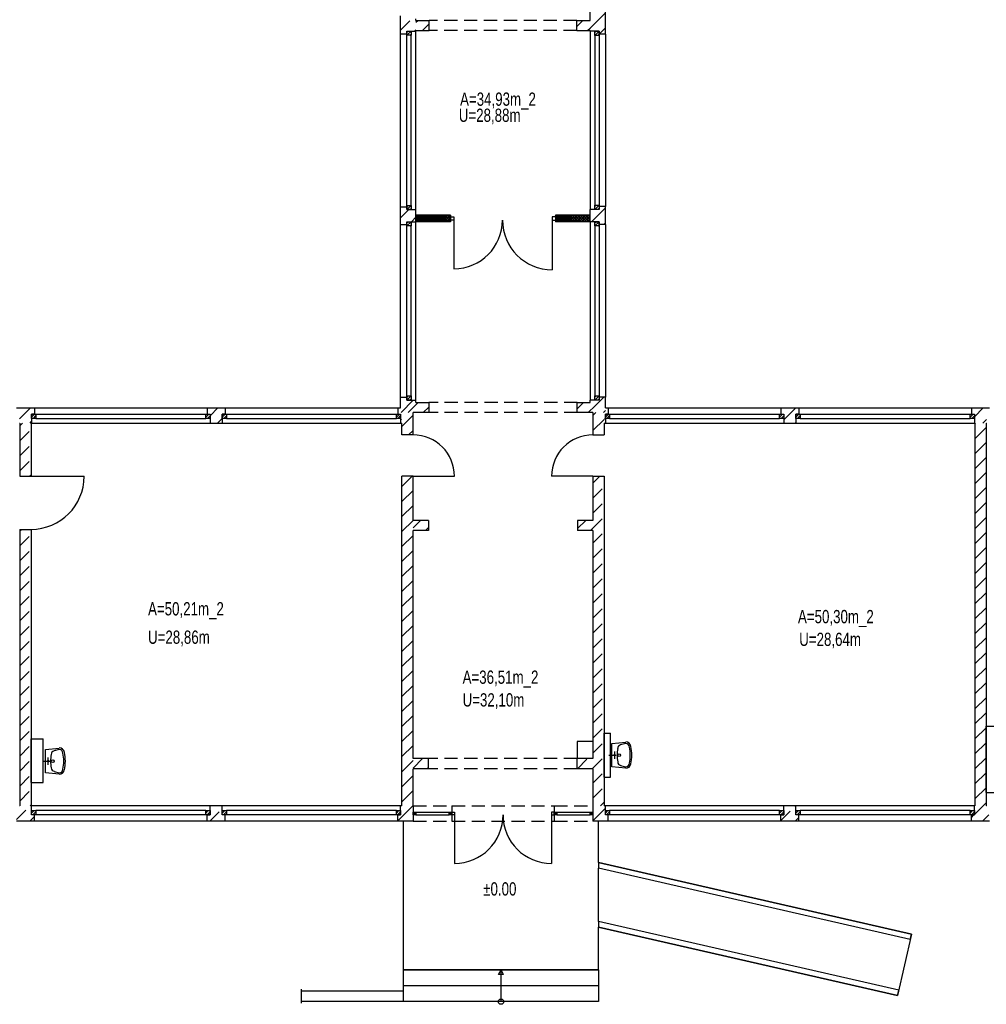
# Model space of a CAD drawing. Header units: metres. Extents: x 940 to 7099, y 1241 to 5343.
# Tile 4 of 23: x 3108 to 4930, y 1241 to 3096. Entities that reach past the tile are written whole.
import ezdxf
from ezdxf.enums import TextEntityAlignment as Align

# ---------------------------------------------------------------- set-up
doc = ezdxf.new("R2010")
doc.units = ezdxf.units.M
doc.header["$LTSCALE"] = 100
doc.header["$MEASUREMENT"] = 0
doc.linetypes.add('HIDDEN', pattern=[0.375, 0.25, -0.125])
for name, color, linetype in [('1', 2, 'Continuous'), ('108', 61, 'Continuous'), ('11', 2, 'HIDDEN'), ('2', 2, 'Continuous'), ('20', 211, 'Continuous'), ('22', 211, 'Continuous'), ('30', 5, 'Continuous'), ('32', 2, 'Continuous'), ('332', 2, 'Continuous'), ('36', 3, 'Continuous'), ('64', 1, 'Continuous'), ('67', 2, 'Continuous'), ('68', 211, 'Continuous'), ('69', 6, 'Continuous'), ('74', 6, 'Continuous')]:
    doc.layers.add(name, color=color, linetype=linetype)

msp = doc.modelspace()

# ---------------------------------------------------------------- linework, layer by layer
at = {"layer": '1', "linetype": 'Continuous'}
for p, q in [((3855.5, 2375), (3879.5, 2375)), ((3879.5, 2375), (3879.5, 2356)), ((4159.5, 2356), (4159.5, 2375)), ((4159.5, 2375), (4183.5, 2375)), ((3879.5, 2356), (3850, 2356)), ((4189, 2356), (4159.5, 2356))]:
    msp.add_line(p, q, dxfattribs=at)
at = {"layer": '108', "linetype": 'Continuous'}
for p, q in [((3831.75, 1246), (3831.75, 1306)), ((3831.75, 1306), (4199.75, 1306)), ((4199.75, 1306), (3831.75, 1306)), ((4010.75, 1297.3397), (4015.75, 1306)), ((4015.75, 1246), (4015.75, 1306)), ((4020.75, 1297.3397), (4015.75, 1306)), ((4199.75, 1306), (4199.75, 1246)), ((4020.75, 1297.3397), (4010.75, 1297.3397)), ((4199.75, 1276), (3831.75, 1276)), ((4199.75, 1246), (3831.75, 1246)), ((4199.75, 1246), (3831.75, 1246))]:
    msp.add_line(p, q, dxfattribs=at)
msp.add_circle((4015.75, 1246), 5, dxfattribs=at)
at = {"layer": '11', "linetype": 'Continuous'}
msp.add_line((3638.8623, 1269.3836), (3638.8623, 1243.0774), dxfattribs=at)
at = {"layer": '2', "linetype": 'Continuous'}
for p, q in [((4199.75, 1508), (4199.75, 1497.5291)), ((4199.75, 1397.0021), (4199.75, 1386.529)), ((3831.75, 1266), (3638.8623, 1266)), ((3831.75, 1246), (3638.8623, 1246))]:
    msp.add_line(p, q, dxfattribs=at)
at = {"layer": '20', "linetype": 'Continuous'}
for p, q in [((4183.5, 3080.4134), (4212.5, 3109.4134)), ((3855.5, 3091.8247), (3858.6753, 3095)), ((3867.9596, 3076), (3880.5, 3088.5404)), ((4158.5, 3083.6977), (4169.8023, 3095)), ((4179.0866, 3076), (4183.5, 3080.4134)), ((4200.8708, 3069.5), (4212.5, 3081.1292)), ((3826.5, 2723.4134), (3841.7116, 2738.625)), ((3856.075, 2726.9688), (3856.4246, 2728.0308)), ((3858.9246, 2726.9688), (3858.575, 2728.0308)), ((3861.075, 2726.9688), (3861.4246, 2728.0308)), ((3863.9246, 2726.9688), (3863.575, 2728.0308)), ((3866.075, 2726.9688), (3866.4246, 2728.0308)), ((3868.9246, 2726.9688), (3868.575, 2728.0308)), ((3871.075, 2726.9688), (3871.4246, 2728.0308)), ((3873.9246, 2726.9688), (3873.575, 2728.0308)), ((3876.075, 2726.9688), (3876.4246, 2728.0308)), ((3878.9246, 2726.9688), (3878.575, 2728.0308)), ((3881.075, 2726.9688), (3881.4246, 2728.0308)), ((3883.9246, 2726.9688), (3883.575, 2728.0308)), ((3886.075, 2726.9688), (3886.4246, 2728.0308)), ((3888.9246, 2726.9688), (3888.575, 2728.0308)), ((3891.075, 2726.9688), (3891.4246, 2728.0308)), ((3893.9246, 2726.9688), (3893.575, 2728.0308)), ((3896.075, 2726.9688), (3896.4246, 2728.0308)), ((3898.9246, 2726.9688), (3898.575, 2728.0308)), ((3901.075, 2726.9688), (3901.4246, 2728.0308)), ((3903.9246, 2726.9688), (3903.575, 2728.0308)), ((3906.075, 2726.9688), (3906.4246, 2728.0308)), ((3908.9246, 2726.9688), (3908.575, 2728.0308)), ((3911.075, 2726.9688), (3911.4246, 2728.0308)), ((3913.9246, 2726.9688), (3913.575, 2728.0308)), ((3916.075, 2726.9688), (3916.4246, 2728.0308)), ((3918.9246, 2726.9688), (3918.575, 2728.0308)), ((4118.9246, 2726.9688), (4118.575, 2728.0308)), ((4121.075, 2726.9688), (4121.4246, 2728.0308)), ((4123.9246, 2726.9688), (4123.575, 2728.0308)), ((4126.075, 2726.9688), (4126.4246, 2728.0308)), ((4128.9246, 2726.9688), (4128.575, 2728.0308)), ((4131.075, 2726.9688), (4131.4246, 2728.0308)), ((4133.9246, 2726.9688), (4133.575, 2728.0308)), ((4136.075, 2726.9688), (4136.4246, 2728.0308)), ((4138.9246, 2726.9688), (4138.575, 2728.0308)), ((4141.075, 2726.9688), (4141.4246, 2728.0308)), ((4143.9246, 2726.9688), (4143.575, 2728.0308)), ((4146.075, 2726.9688), (4146.4246, 2728.0308)), ((4148.9246, 2726.9688), (4148.575, 2728.0308)), ((4151.075, 2726.9688), (4151.4246, 2728.0308)), ((4153.9246, 2726.9688), (4153.575, 2728.0308)), ((4156.075, 2726.9688), (4156.4246, 2728.0308)), ((4158.9246, 2726.9688), (4158.575, 2728.0308)), ((4161.075, 2726.9688), (4161.4246, 2728.0308)), ((4163.9246, 2726.9688), (4163.575, 2728.0308)), ((4166.075, 2726.9688), (4166.4246, 2728.0308)), ((4168.9246, 2726.9688), (4168.575, 2728.0308)), ((4171.075, 2726.9688), (4171.4246, 2728.0308)), ((4173.9246, 2726.9688), (4173.575, 2728.0308)), ((4176.075, 2726.9688), (4176.4246, 2728.0308)), ((4178.9246, 2726.9688), (4178.575, 2728.0308)), ((4181.075, 2726.9688), (4181.4246, 2728.0308)), ((4186.5321, 2715.75), (4212.5, 2741.7179)), ((3847.1208, 2715.75), (3855.5, 2724.1292)), ((3856.075, 2720.9688), (3856.4246, 2722.0308)), ((3856.4246, 2716.0308), (3856.3322, 2715.75)), ((3858.9246, 2720.9688), (3858.575, 2722.0308)), ((3858.575, 2716.0308), (3858.6675, 2715.75)), ((3861.075, 2720.9688), (3861.4246, 2722.0308)), ((3861.4246, 2716.0308), (3861.3322, 2715.75)), ((3863.9246, 2720.9688), (3863.575, 2722.0308)), ((3863.575, 2716.0308), (3863.6675, 2715.75)), ((3866.075, 2720.9688), (3866.4246, 2722.0308)), ((3866.4246, 2716.0308), (3866.3322, 2715.75)), ((3868.9246, 2720.9688), (3868.575, 2722.0308)), ((3868.575, 2716.0308), (3868.6675, 2715.75)), ((3871.075, 2720.9688), (3871.4246, 2722.0308)), ((3871.4246, 2716.0308), (3871.3322, 2715.75)), ((3873.9246, 2720.9688), (3873.575, 2722.0308)), ((3873.575, 2716.0308), (3873.6675, 2715.75)), ((3876.075, 2720.9688), (3876.4246, 2722.0308)), ((3876.4246, 2716.0308), (3876.3322, 2715.75)), ((3878.9246, 2720.9688), (3878.575, 2722.0308)), ((3878.575, 2716.0308), (3878.6675, 2715.75)), ((3881.075, 2720.9688), (3881.4246, 2722.0308)), ((3881.4246, 2716.0308), (3881.3322, 2715.75)), ((3883.9246, 2720.9688), (3883.575, 2722.0308)), ((3883.575, 2716.0308), (3883.6675, 2715.75)), ((3886.075, 2720.9688), (3886.4246, 2722.0308)), ((3886.4246, 2716.0308), (3886.3322, 2715.75)), ((3888.9246, 2720.9688), (3888.575, 2722.0308)), ((3888.575, 2716.0308), (3888.6675, 2715.75)), ((3891.075, 2720.9688), (3891.4246, 2722.0308)), ((3891.4246, 2716.0308), (3891.3322, 2715.75)), ((3893.9246, 2720.9688), (3893.575, 2722.0308)), ((3893.575, 2716.0308), (3893.6675, 2715.75)), ((3896.075, 2720.9688), (3896.4246, 2722.0308)), ((3896.4246, 2716.0308), (3896.3322, 2715.75)), ((3898.9246, 2720.9688), (3898.575, 2722.0308)), ((3898.575, 2716.0308), (3898.6675, 2715.75)), ((3901.075, 2720.9688), (3901.4246, 2722.0308)), ((3901.4246, 2716.0308), (3901.3322, 2715.75)), ((3903.9246, 2720.9688), (3903.575, 2722.0308)), ((3903.575, 2716.0308), (3903.6675, 2715.75)), ((3906.075, 2720.9688), (3906.4246, 2722.0308)), ((3906.4246, 2716.0308), (3906.3322, 2715.75)), ((3908.9246, 2720.9688), (3908.575, 2722.0308)), ((3908.575, 2716.0308), (3908.6675, 2715.75)), ((3911.075, 2720.9688), (3911.4246, 2722.0308)), ((3911.4246, 2716.0308), (3911.3322, 2715.75)), ((3913.9246, 2720.9688), (3913.575, 2722.0308)), ((3913.575, 2716.0308), (3913.6675, 2715.75)), ((3916.075, 2720.9688), (3916.4246, 2722.0308)), ((3916.4246, 2716.0308), (3916.3322, 2715.75)), ((3918.9246, 2720.9688), (3918.575, 2722.0308)), ((3918.575, 2716.0308), (3918.6675, 2715.75)), ((4118.9246, 2720.9688), (4118.575, 2722.0308)), ((4118.575, 2716.0308), (4118.6675, 2715.75)), ((4121.075, 2720.9688), (4121.4246, 2722.0308)), ((4121.4246, 2716.0308), (4121.3322, 2715.75)), ((4123.9246, 2720.9688), (4123.575, 2722.0308)), ((4123.575, 2716.0308), (4123.6675, 2715.75)), ((4126.075, 2720.9688), (4126.4246, 2722.0308)), ((4126.4246, 2716.0308), (4126.3322, 2715.75)), ((4128.9246, 2720.9688), (4128.575, 2722.0308)), ((4128.575, 2716.0308), (4128.6675, 2715.75)), ((4131.075, 2720.9688), (4131.4246, 2722.0308)), ((4131.4246, 2716.0308), (4131.3322, 2715.75)), ((4133.9246, 2720.9688), (4133.575, 2722.0308)), ((4133.575, 2716.0308), (4133.6675, 2715.75)), ((4136.075, 2720.9688), (4136.4246, 2722.0308)), ((4136.4246, 2716.0308), (4136.3322, 2715.75)), ((4138.9246, 2720.9688), (4138.575, 2722.0308)), ((4138.575, 2716.0308), (4138.6675, 2715.75)), ((4141.075, 2720.9688), (4141.4246, 2722.0308)), ((4141.4246, 2716.0308), (4141.3322, 2715.75)), ((4143.9246, 2720.9688), (4143.575, 2722.0308)), ((4143.575, 2716.0308), (4143.6675, 2715.75)), ((4146.075, 2720.9688), (4146.4246, 2722.0308)), ((4146.4246, 2716.0308), (4146.3322, 2715.75)), ((4148.9246, 2720.9688), (4148.575, 2722.0308)), ((4148.575, 2716.0308), (4148.6675, 2715.75)), ((4151.075, 2720.9688), (4151.4246, 2722.0308)), ((4151.4246, 2716.0308), (4151.3322, 2715.75)), ((4153.9246, 2720.9688), (4153.575, 2722.0308)), ((4153.575, 2716.0308), (4153.6675, 2715.75)), ((4156.075, 2720.9688), (4156.4246, 2722.0308)), ((4156.4246, 2716.0308), (4156.3322, 2715.75)), ((4158.9246, 2720.9688), (4158.575, 2722.0308)), ((4158.575, 2716.0308), (4158.6675, 2715.75)), ((4161.075, 2720.9688), (4161.4246, 2722.0308)), ((4161.4246, 2716.0308), (4161.3322, 2715.75)), ((4163.9246, 2720.9688), (4163.575, 2722.0308)), ((4163.575, 2716.0308), (4163.6675, 2715.75)), ((4166.075, 2720.9688), (4166.4246, 2722.0308)), ((4166.4246, 2716.0308), (4166.3322, 2715.75)), ((4168.9246, 2720.9688), (4168.575, 2722.0308)), ((4168.575, 2716.0308), (4168.6675, 2715.75)), ((4171.075, 2720.9688), (4171.4246, 2722.0308)), ((4171.4246, 2716.0308), (4171.3322, 2715.75)), ((4173.9246, 2720.9688), (4173.575, 2722.0308)), ((4173.575, 2716.0308), (4173.6675, 2715.75)), ((4176.075, 2720.9688), (4176.4246, 2722.0308)), ((4176.4246, 2716.0308), (4176.3322, 2715.75)), ((4178.9246, 2720.9688), (4178.575, 2722.0308)), ((4178.575, 2716.0308), (4178.6675, 2715.75)), ((4181.075, 2720.9688), (4181.4246, 2722.0308)), ((4181.4246, 2716.0308), (4181.3322, 2715.75)), ((4209.3164, 2710.25), (4212.5, 2713.4336)), ((3826.5, 2384.0022), (3827.4978, 2385)), ((3827.3181, 2356.536), (3850.2821, 2379.5)), ((3108, 2344.3247), (3128.6753, 2365)), ((4548.75, 2342.5768), (4571.1732, 2365)), ((3127.9596, 2336), (3131, 2339.0404)), ((3829, 2329.9336), (3850, 2350.9336)), ((4189, 2350.5224), (4194.4776, 2356)), ((4189, 2322.2381), (4210, 2343.2381)), ((4210.6828, 2343.9209), (4212.5, 2345.7381)), ((3841.3506, 2314), (3850, 2322.6494)), ((4570.4574, 2336), (4571.75, 2337.2926)), ((4909, 2335.1313), (4909.8687, 2336)), ((4909, 2306.847), (4930, 2327.847)), ((4209.0462, 2314), (4210, 2314.9538)), ((4909, 2278.5628), (4930, 2299.5628)), ((4909, 2250.2785), (4930, 2271.2785)), ((3829, 2216.7965), (3848.2035, 2236)), ((4909, 2221.9942), (4930, 2242.9942)), ((3829, 2188.5123), (3850, 2209.5123)), ((4909, 2193.71), (4930, 2214.71)), ((3829, 2160.228), (3850, 2181.228)), ((4909, 2165.4257), (4930, 2186.4257)), ((3829, 2131.9437), (3850, 2152.9437)), ((4909, 2137.1414), (4930, 2158.1414)), ((3829, 2103.6595), (3850, 2124.6595)), ((4909, 2108.8571), (4930, 2129.8571)), ((4909, 2080.5729), (4930, 2101.5729)), ((3829, 2075.3752), (3850, 2096.3752)), ((3829, 2047.0909), (3850, 2068.0909)), ((4909, 2052.2886), (4930, 2073.2886)), ((4909, 2024.0043), (4930, 2045.0043)), ((3829, 2018.8066), (3850, 2039.8066)), ((3829, 1990.5224), (3850, 2011.5224)), ((4909, 1995.7201), (4930, 2016.7201)), ((4909, 1967.4358), (4930, 1988.4358)), ((3829, 1962.2381), (3850, 1983.2381)), ((3829, 1933.9538), (3850, 1954.9538)), ((4909, 1939.1515), (4930, 1960.1515)), ((4909, 1910.8672), (4930, 1931.8672)), ((3829, 1905.6696), (3850, 1926.6696)), ((3829, 1877.3853), (3850, 1898.3853)), ((4909, 1882.583), (4930, 1903.583)), ((4909, 1854.2987), (4930, 1875.2987)), ((3829, 1849.101), (3850, 1870.101)), ((3829, 1820.8167), (3850, 1841.8167)), ((4909, 1826.0144), (4930, 1847.0144)), ((4909, 1797.7302), (4930, 1818.7302)), ((3829, 1792.5325), (3850, 1813.5325)), ((3829, 1764.2482), (3850, 1785.2482)), ((4909, 1769.4459), (4930, 1790.4459)), ((3829, 1735.9639), (3850, 1756.9639)), ((4909, 1741.1616), (4930, 1762.1616)), ((3829, 1707.6797), (3850, 1728.6797)), ((4909, 1712.8773), (4930, 1733.8773)), ((3829, 1679.3954), (3850, 1700.3954)), ((4909, 1684.5931), (4930, 1705.5931)), ((3829, 1651.1111), (3850, 1672.1111)), ((4909, 1656.3088), (4930, 1677.3088)), ((3829, 1622.8268), (3850, 1643.8268)), ((4909, 1628.0245), (4930, 1649.0245)), ((3821, 1586.5426), (3849.4574, 1615)), ((3849.4574, 1615), (3850, 1615.5426)), ((4188.75, 1614.8813), (4188.8687, 1615)), ((4908, 1598.7403), (4924.2597, 1615)), ((4924.2597, 1615), (4930, 1620.7403)), ((4188.75, 1586.597), (4212.5, 1610.347)), ((4902.5, 1593.2403), (4907.2597, 1598)), ((4923.544, 1586), (4935.544, 1598)), ((3848.7417, 1586), (3850.25, 1587.5083)), ((4216.4372, 1586), (4218, 1587.5628))]:
    msp.add_line(p, q, dxfattribs=at)
for centre, start, end in [((3854.9998, 2728.4998), 341.7795, 350.4124), ((3859.9998, 2728.4998), 189.5876, 198.2205), ((3859.9998, 2728.4998), 341.7795, 350.4124), ((3864.9998, 2728.4998), 189.5876, 198.2205), ((3864.9998, 2728.4998), 341.7795, 350.4124), ((3869.9998, 2728.4998), 189.5876, 198.2205), ((3869.9998, 2728.4998), 341.7795, 350.4124), ((3874.9998, 2728.4998), 189.5876, 198.2205), ((3874.9998, 2728.4998), 341.7795, 350.4124), ((3879.9998, 2728.4998), 189.5876, 198.2205), ((3879.9998, 2728.4998), 341.7795, 350.4124), ((3884.9998, 2728.4998), 189.5876, 198.2205), ((3884.9998, 2728.4998), 341.7795, 350.4124), ((3889.9998, 2728.4998), 189.5876, 198.2205), ((3889.9998, 2728.4998), 341.7795, 350.4124), ((3894.9998, 2728.4998), 189.5876, 198.2205), ((3894.9998, 2728.4998), 341.7795, 350.4124), ((3899.9998, 2728.4998), 189.5876, 198.2205), ((3899.9998, 2728.4998), 341.7795, 350.4124), ((3904.9998, 2728.4998), 189.5876, 198.2205), ((3904.9998, 2728.4998), 341.7795, 350.4124), ((3909.9998, 2728.4998), 189.5876, 198.2205), ((3909.9998, 2728.4998), 341.7795, 350.4124), ((3914.9998, 2728.4998), 189.5876, 198.2205), ((3914.9998, 2728.4998), 341.7795, 350.4124), ((3919.9998, 2728.4998), 189.5876, 198.2205), ((4119.9998, 2728.4998), 189.5876, 198.2205), ((4119.9998, 2728.4998), 341.7795, 350.4124), ((4124.9998, 2728.4998), 189.5876, 198.2205), ((4124.9998, 2728.4998), 341.7795, 350.4124), ((4129.9998, 2728.4998), 189.5876, 198.2205), ((4129.9998, 2728.4998), 341.7795, 350.4124), ((4134.9998, 2728.4998), 189.5876, 198.2205), ((4134.9998, 2728.4998), 341.7795, 350.4124), ((4139.9998, 2728.4998), 189.5876, 198.2205), ((4139.9998, 2728.4998), 341.7795, 350.4124), ((4144.9998, 2728.4998), 189.5876, 198.2205), ((4144.9998, 2728.4998), 341.7795, 350.4124), ((4149.9998, 2728.4998), 189.5876, 198.2205), ((4149.9998, 2728.4998), 341.7795, 350.4124), ((4154.9998, 2728.4998), 189.5876, 198.2205), ((4154.9998, 2728.4998), 341.7795, 350.4124), ((4159.9998, 2728.4998), 189.5876, 198.2205), ((4159.9998, 2728.4998), 341.7795, 350.4124), ((4164.9998, 2728.4998), 189.5876, 198.2205), ((4164.9998, 2728.4998), 341.7795, 350.4124), ((4169.9998, 2728.4998), 189.5876, 198.2205), ((4169.9998, 2728.4998), 341.7795, 350.4124), ((4174.9998, 2728.4998), 189.5876, 198.2205), ((4174.9998, 2728.4998), 341.7795, 350.4124), ((4179.9998, 2728.4998), 189.5876, 198.2205), ((4179.9998, 2728.4998), 341.7795, 350.4124), ((3854.9998, 2722.4998), 341.7795, 70.522), ((3854.9998, 2716.4998), 341.7795, 70.522), ((3857.4998, 2726.4998), 161.7795, 18.2205), ((3857.4998, 2720.4998), 161.7795, 18.2205), ((3859.9998, 2722.4998), 90, 198.2205), ((3859.9998, 2716.4998), 90, 198.2205), ((3859.9998, 2722.4998), 341.7795, 90), ((3859.9998, 2716.4998), 341.7795, 90), ((3862.4998, 2726.4998), 161.7795, 18.2205), ((3862.4998, 2720.4998), 161.7795, 18.2205), ((3864.9998, 2722.4998), 90, 198.2205), ((3864.9998, 2716.4998), 90, 198.2205), ((3864.9998, 2722.4998), 341.7795, 90), ((3864.9998, 2716.4998), 341.7795, 90), ((3867.4998, 2726.4998), 161.7795, 18.2205), ((3867.4998, 2720.4998), 161.7795, 18.2205), ((3869.9998, 2722.4998), 90, 198.2205), ((3869.9998, 2716.4998), 90, 198.2205), ((3869.9998, 2722.4998), 341.7795, 90), ((3869.9998, 2716.4998), 341.7795, 90), ((3872.4998, 2726.4998), 161.7795, 18.2205), ((3872.4998, 2720.4998), 161.7795, 18.2205), ((3874.9998, 2722.4998), 90, 198.2205), ((3874.9998, 2716.4998), 90, 198.2205), ((3874.9998, 2722.4998), 341.7795, 90), ((3874.9998, 2716.4998), 341.7795, 90), ((3877.4998, 2726.4998), 161.7795, 18.2205), ((3877.4998, 2720.4998), 161.7795, 18.2205), ((3879.9998, 2722.4998), 90, 198.2205), ((3879.9998, 2716.4998), 90, 198.2205), ((3879.9998, 2722.4998), 341.7795, 90), ((3879.9998, 2716.4998), 341.7795, 90), ((3882.4998, 2726.4998), 161.7795, 18.2205), ((3882.4998, 2720.4998), 161.7795, 18.2205), ((3884.9998, 2722.4998), 90, 198.2205), ((3884.9998, 2716.4998), 90, 198.2205), ((3884.9998, 2722.4998), 341.7795, 90), ((3884.9998, 2716.4998), 341.7795, 90), ((3887.4998, 2726.4998), 161.7795, 18.2205), ((3887.4998, 2720.4998), 161.7795, 18.2205), ((3889.9998, 2722.4998), 90, 198.2205), ((3889.9998, 2716.4998), 90, 198.2205), ((3889.9998, 2722.4998), 341.7795, 90), ((3889.9998, 2716.4998), 341.7795, 90), ((3892.4998, 2726.4998), 161.7795, 18.2205), ((3892.4998, 2720.4998), 161.7795, 18.2205), ((3894.9998, 2722.4998), 90, 198.2205), ((3894.9998, 2716.4998), 90, 198.2205), ((3894.9998, 2722.4998), 341.7795, 90), ((3894.9998, 2716.4998), 341.7795, 90), ((3897.4998, 2726.4998), 161.7795, 18.2205), ((3897.4998, 2720.4998), 161.7795, 18.2205), ((3899.9998, 2722.4998), 90, 198.2205), ((3899.9998, 2716.4998), 90, 198.2205), ((3899.9998, 2722.4998), 341.7795, 90), ((3899.9998, 2716.4998), 341.7795, 90), ((3902.4998, 2726.4998), 161.7795, 18.2205), ((3902.4998, 2720.4998), 161.7795, 18.2205), ((3904.9998, 2722.4998), 90, 198.2205), ((3904.9998, 2716.4998), 90, 198.2205), ((3904.9998, 2722.4998), 341.7795, 90), ((3904.9998, 2716.4998), 341.7795, 90), ((3907.4998, 2726.4998), 161.7795, 18.2205), ((3907.4998, 2720.4998), 161.7795, 18.2205), ((3909.9998, 2722.4998), 90, 198.2205), ((3909.9998, 2716.4998), 90, 198.2205), ((3909.9998, 2722.4998), 341.7795, 90), ((3909.9998, 2716.4998), 341.7795, 90), ((3912.4998, 2726.4998), 161.7795, 18.2205), ((3912.4998, 2720.4998), 161.7795, 18.2205), ((3914.9998, 2722.4998), 90, 198.2205), ((3914.9998, 2716.4998), 90, 198.2205), ((3914.9998, 2722.4998), 341.7795, 90), ((3914.9998, 2716.4998), 341.7795, 90), ((3917.4998, 2726.4998), 161.7795, 18.2205), ((3917.4998, 2720.4998), 161.7795, 18.2205), ((3919.9998, 2722.4998), 90, 198.2205), ((3919.9998, 2716.4998), 90, 198.2205), ((3919.9998, 2722.4998), 70.522, 90), ((3919.9998, 2716.4998), 70.522, 90), ((4117.4998, 2726.4998), 311.8189, 18.2205), ((4119.9998, 2722.4998), 90, 179.142), ((4119.9998, 2722.4998), 180.858, 198.2205), ((4117.4998, 2720.4998), 311.8189, 18.2205), ((4119.9998, 2716.4998), 90, 179.142), ((4119.9998, 2716.4998), 180.858, 198.2205), ((4119.9998, 2722.4998), 341.7795, 90), ((4119.9998, 2716.4998), 341.7795, 90), ((4122.4998, 2726.4998), 161.7795, 18.2205), ((4122.4998, 2720.4998), 161.7795, 18.2205), ((4124.9998, 2722.4998), 90, 198.2205), ((4124.9998, 2716.4998), 90, 198.2205), ((4124.9998, 2722.4998), 341.7795, 90), ((4124.9998, 2716.4998), 341.7795, 90), ((4127.4998, 2726.4998), 161.7795, 18.2205), ((4127.4998, 2720.4998), 161.7795, 18.2205), ((4129.9998, 2722.4998), 90, 198.2205), ((4129.9998, 2716.4998), 90, 198.2205), ((4129.9998, 2722.4998), 341.7795, 90), ((4129.9998, 2716.4998), 341.7795, 90), ((4132.4998, 2726.4998), 161.7795, 18.2205), ((4132.4998, 2720.4998), 161.7795, 18.2205), ((4134.9998, 2722.4998), 90, 198.2205), ((4134.9998, 2716.4998), 90, 198.2205), ((4134.9998, 2722.4998), 341.7795, 90), ((4134.9998, 2716.4998), 341.7795, 90), ((4137.4998, 2726.4998), 161.7795, 18.2205), ((4137.4998, 2720.4998), 161.7795, 18.2205), ((4139.9998, 2722.4998), 90, 198.2205), ((4139.9998, 2716.4998), 90, 198.2205), ((4139.9998, 2722.4998), 341.7795, 90), ((4139.9998, 2716.4998), 341.7795, 90), ((4142.4998, 2726.4998), 161.7795, 18.2205), ((4142.4998, 2720.4998), 161.7795, 18.2205), ((4144.9998, 2722.4998), 90, 198.2205), ((4144.9998, 2716.4998), 90, 198.2205), ((4144.9998, 2722.4998), 341.7795, 90), ((4144.9998, 2716.4998), 341.7795, 90), ((4147.4998, 2726.4998), 161.7795, 18.2205), ((4147.4998, 2720.4998), 161.7795, 18.2205), ((4149.9998, 2722.4998), 90, 198.2205), ((4149.9998, 2716.4998), 90, 198.2205), ((4149.9998, 2722.4998), 341.7795, 90), ((4149.9998, 2716.4998), 341.7795, 90), ((4152.4998, 2726.4998), 161.7795, 18.2205), ((4152.4998, 2720.4998), 161.7795, 18.2205), ((4154.9998, 2722.4998), 90, 198.2205), ((4154.9998, 2716.4998), 90, 198.2205), ((4154.9998, 2722.4998), 341.7795, 90), ((4154.9998, 2716.4998), 341.7795, 90), ((4157.4998, 2726.4998), 161.7795, 18.2205), ((4157.4998, 2720.4998), 161.7795, 18.2205), ((4159.9998, 2722.4998), 90, 198.2205), ((4159.9998, 2716.4998), 90, 198.2205), ((4159.9998, 2722.4998), 341.7795, 90), ((4159.9998, 2716.4998), 341.7795, 90), ((4162.4998, 2726.4998), 161.7795, 18.2205), ((4162.4998, 2720.4998), 161.7795, 18.2205), ((4164.9998, 2722.4998), 90, 198.2205), ((4164.9998, 2716.4998), 90, 198.2205), ((4164.9998, 2722.4998), 341.7795, 90), ((4164.9998, 2716.4998), 341.7795, 90), ((4167.4998, 2726.4998), 161.7795, 18.2205), ((4167.4998, 2720.4998), 161.7795, 18.2205), ((4169.9998, 2722.4998), 90, 198.2205), ((4169.9998, 2716.4998), 90, 198.2205), ((4169.9998, 2722.4998), 341.7795, 90), ((4169.9998, 2716.4998), 341.7795, 90), ((4172.4998, 2726.4998), 161.7795, 18.2205), ((4172.4998, 2720.4998), 161.7795, 18.2205), ((4174.9998, 2722.4998), 90, 198.2205), ((4174.9998, 2716.4998), 90, 198.2205), ((4174.9998, 2722.4998), 341.7795, 90), ((4174.9998, 2716.4998), 341.7795, 90), ((4177.4998, 2726.4998), 161.7795, 18.2205), ((4177.4998, 2720.4998), 161.7795, 18.2205), ((4179.9998, 2722.4998), 90, 198.2205), ((4179.9998, 2716.4998), 90, 198.2205), ((4179.9998, 2722.4998), 341.7795, 90), ((4179.9998, 2716.4998), 341.7795, 90), ((4182.4998, 2726.4998), 161.7795, 311.8189), ((4182.4998, 2720.4998), 161.7795, 311.8189), ((4184.9998, 2722.4998), 179.142, 180.858), ((4184.9998, 2716.4998), 179.142, 180.858)]:
    msp.add_arc(centre, 1.5, start, end, dxfattribs=at)
at = {"layer": '22', "linetype": 'HIDDEN'}
for p, q in [((3826.5, 3076.9668), (3847.5332, 3098)), ((3852.9425, 3075.125), (3855.5, 3077.6825)), ((4193.0673, 2368.7318), (4209.3355, 2385)), ((3467.25, 2350.0213), (3482.2287, 2365)), ((3821, 2364.36), (3821.64, 2365)), ((3840.9242, 2356), (3859.9242, 2375)), ((3869.2085, 2356), (3879.5, 2366.2915)), ((4159.5, 2363.4488), (4171.0512, 2375)), ((4180.3355, 2356), (4193.0673, 2368.7318)), ((4208.6198, 2356), (4210.1557, 2357.5359)), ((4210.1557, 2357.5359), (4212.5, 2359.8802)), ((4908, 2348.2735), (4924.7265, 2365)), ((3481.513, 2336), (3490.25, 2344.737)), ((3826.5, 2341.5758), (3828.3591, 2343.4348)), ((4924.0108, 2336), (4931, 2342.9892)), ((3109, 2331.1825), (3113.8175, 2336)), ((3109, 2302.8983), (3130, 2323.8983)), ((3109, 2274.614), (3130, 2295.614)), ((3109, 2246.3297), (3130, 2267.3297)), ((3126.9545, 2236), (3130, 2239.0455)), ((4189, 2223.2431), (4201.7569, 2236)), ((4189, 2194.9589), (4210, 2215.9589)), ((4189, 2166.6746), (4210, 2187.6746)), ((3850, 2138.8016), (3864.1984, 2153)), ((4160, 2137.6746), (4175.3254, 2153)), ((4189, 2138.3903), (4210, 2159.3903)), ((3109, 2133.1926), (3111.8074, 2136)), ((3873.4827, 2134), (3879, 2139.5173)), ((4184.6097, 2134), (4189, 2138.3903)), ((3109, 2104.9084), (3130, 2125.9084)), ((4189, 2110.1061), (4210, 2131.1061)), ((3109, 2076.6241), (3130, 2097.6241)), ((4189, 2081.8218), (4210, 2102.8218)), ((3109, 2048.3398), (3130, 2069.3398)), ((4189, 2053.5375), (4210, 2074.5375)), ((3109, 2020.0556), (3130, 2041.0556)), ((4189, 2025.2532), (4210, 2046.2532)), ((3109, 1991.7713), (3130, 2012.7713)), ((4189, 1996.969), (4210, 2017.969)), ((4189, 1968.6847), (4210, 1989.6847)), ((3109, 1963.487), (3130, 1984.487)), ((3109, 1935.2027), (3130, 1956.2027)), ((4189, 1940.4004), (4210, 1961.4004)), ((4189, 1912.1162), (4210, 1933.1162)), ((3109, 1906.9185), (3130, 1927.9185)), ((3109, 1878.6342), (3130, 1899.6342)), ((4189, 1883.8319), (4210, 1904.8319)), ((4189, 1855.5476), (4210, 1876.5476)), ((3109, 1850.3499), (3130, 1871.3499)), ((3109, 1822.0657), (3130, 1843.0657)), ((4189, 1827.2634), (4210, 1848.2634)), ((4189, 1798.9791), (4210, 1819.9791)), ((3109, 1793.7814), (3130, 1814.7814)), ((3109, 1765.4971), (3130, 1786.4971)), ((4189, 1770.6948), (4210, 1791.6948)), ((4189, 1742.4105), (4210, 1763.4105)), ((3109, 1737.2128), (3130, 1758.2128)), ((3109, 1708.9286), (3130, 1729.9286)), ((4189, 1714.1263), (4210, 1735.1263)), ((3109, 1680.6443), (3130, 1701.6443)), ((3850, 1686.2532), (3867.7468, 1704)), ((4159.8737, 1685), (4178.8737, 1704)), ((4189, 1685.842), (4210, 1706.842)), ((3109, 1652.36), (3130, 1673.36)), ((3877.031, 1685), (3879, 1686.969)), ((4188.158, 1685), (4189, 1685.842)), ((4189, 1657.5577), (4210, 1678.5577)), ((3109, 1624.0758), (3130, 1645.0758)), ((4189, 1629.2735), (4210, 1650.2735)), ((3102.5, 1589.2915), (3128.2085, 1615)), ((3128.2085, 1615), (3130, 1616.7915)), ((3467.25, 1614.6302), (3467.6198, 1615)), ((4203.0108, 1615), (4210, 1621.9892)), ((4543.25, 1587.5437), (4570.7063, 1615)), ((3466.904, 1586), (3490.25, 1609.346)), ((3127.4928, 1586), (3136.5, 1595.0072)), ((3495.1883, 1586), (3495.75, 1586.5617)), ((4569.9906, 1586), (4577.25, 1593.2594))]:
    msp.add_line(p, q, dxfattribs=at)
at = {"layer": '32', "color": 7, "linetype": 'Continuous'}
for p, q in [((4212.5, 3069.5), (4212.5, 3806)), ((4183.5, 3095), (4183.5, 3796)), ((3826.5, 3069.625), (3826.5, 3103.5)), ((3855.5, 3095), (3855.5, 3098)), ((3855.5, 3095), (3880.5, 3095)), ((4158.5, 3095), (4183.5, 3095)), ((3855.5, 3075.125), (3855.5, 3076)), ((3855.5, 3076), (3880.5, 3076)), ((4158.5, 3076), (4183.5, 3076)), ((4183.5, 3075), (4183.5, 3076)), ((3826.5, 2710.25), (3826.5, 2744.125)), ((3855.5, 2715.75), (3855.5, 2738.625)), ((3920.5, 2728.25), (3855.5, 2728.25)), ((3855.5, 2715.75), (3855.5, 2728.25)), ((4183.5, 2728.25), (4118.5, 2728.25)), ((4183.5, 2715.75), (4183.5, 2738.75)), ((4183.5, 2715.75), (4183.5, 2728.25)), ((4212.5, 2710.25), (4212.5, 2744.25)), ((3920.5, 2715.75), (3855.5, 2715.75)), ((4183.5, 2715.75), (4118.5, 2715.75)), ((3826.5, 2365), (3826.5, 2385)), ((3855.5, 2375), (3855.5, 2379.5)), ((4183.5, 2375), (4183.5, 2379.5)), ((4212.5, 2365), (4212.5, 2385)), ((3102.5, 2365), (3136.5, 2365)), ((3461.75, 2365), (3495.75, 2365)), ((3821, 2365), (3826.5, 2365)), ((4212.5, 2365), (4218, 2365)), ((4543.25, 2365), (4577.25, 2365)), ((4902.5, 2365), (4936.5, 2365)), ((3850, 2314), (3850, 2356)), ((4189, 2356), (4189, 2314)), ((3108, 2336), (3109, 2336)), ((3109, 2336), (3109, 2236)), ((3130, 2336), (3131, 2336)), ((3130, 2336), (3130, 2236)), ((3467.25, 2336), (3490.25, 2336)), ((3826.5, 2336), (3829, 2336)), ((3829, 2314), (3829, 2336)), ((4210, 2336), (4210, 2314)), ((4210, 2336), (4212.5, 2336)), ((4548.75, 2336), (4571.75, 2336)), ((4908, 2336), (4909, 2336)), ((4909, 2336), (4909, 1615)), ((4930, 2336), (4931, 2336)), ((4930, 2336), (4930, 1615)), ((3829, 1615), (3829, 2236)), ((3850, 2153), (3850, 2236)), ((4189, 2236), (4189, 2153)), ((4210, 2236), (4210, 1615)), ((3879, 2153), (3850, 2153)), ((4189, 2153), (4160, 2153)), ((3109, 2136), (3109, 1615)), ((3130, 2136), (3130, 1615)), ((3879, 2134), (3850, 2134)), ((3850, 1704), (3850, 2134)), ((4189, 2134), (4160, 2134)), ((4189, 2134), (4189, 1704)), ((4930, 1765), (4951, 1765)), ((4930, 1640), (4930, 1765)), ((4210, 1752), (4222, 1752)), ((4210, 1669), (4210, 1752)), ((4222, 1669), (4222, 1752)), ((3130, 1741), (3153, 1741)), ((3130, 1659), (3130, 1741)), ((3153, 1659), (3153, 1741)), ((4189, 1736), (4159, 1736)), ((4159, 1736), (4159, 1704)), ((4189, 1736), (4189, 1704)), ((3879, 1704), (3850, 1704)), ((4189, 1704), (4159, 1704)), ((4189, 1704), (4159, 1704)), ((3879, 1685), (3850, 1685)), ((3850, 1615), (3850, 1685)), ((4189, 1685), (4159, 1685)), ((4189, 1685), (4189, 1615)), ((3130, 1659), (3153, 1659)), ((4210, 1669), (4222, 1669)), ((4930, 1640), (4951, 1640)), ((3109, 1615), (3108, 1615)), ((3131, 1615), (3130, 1615)), ((3490.25, 1615), (3467.25, 1615)), ((3829, 1615), (3826.5, 1615)), ((3850.25, 1615), (3850, 1615)), ((4189, 1615), (4188.75, 1615)), ((4212.5, 1615), (4210, 1615)), ((4571.75, 1615), (4548.75, 1615)), ((4909, 1615), (4908, 1615)), ((4931, 1615), (4930, 1615)), ((3136.5, 1586), (3102.5, 1586)), ((3495.75, 1586), (3461.75, 1586)), ((3850.25, 1586), (3821, 1586)), ((3831.75, 1508), (3831.75, 1586)), ((4218, 1586), (4188.75, 1586)), ((4199.75, 1508.0022), (4199.75, 1586)), ((4577.25, 1586), (4543.25, 1586)), ((4936.5, 1586), (4902.5, 1586)), ((4199.75, 1508), (4789.5543, 1373.2564)), ((4199.75, 1386.529), (4763.1802, 1257.8107)), ((4789.5543, 1373.2564), (4763.1802, 1257.8107))]:
    msp.add_line(p, q, dxfattribs=at)
at = {"layer": '332', "linetype": 'Continuous'}
for p, q in [((3831.75, 1306), (3831.75, 1508)), ((4789.5548, 1373.2585), (4199.75, 1508.0022)), ((4199.75, 1397.0021), (4199.75, 1497.5291)), ((4787.2809, 1363.3049), (4199.75, 1497.5291)), ((4765.4542, 1267.7643), (4199.75, 1397.0021)), ((4199.75, 1306), (4199.75, 1386.529)), ((4763.1802, 1257.8107), (4199.75, 1386.529)), ((4787.2809, 1363.3049), (4789.5548, 1373.2585)), ((3831.75, 1306), (4199.75, 1306)), ((4763.1802, 1257.8107), (4765.4542, 1267.7643))]:
    msp.add_line(p, q, dxfattribs=at)
at = {"layer": '36', "linetype": 'Continuous'}
for p, q in [((4224.75, 1732.5), (4250.875, 1735.25)), ((4224.75, 1688.5), (4224.75, 1732.5)), ((4250.875, 1732.5), (4241.25, 1729.75)), ((3156.946, 1721.1994), (3183.071, 1723.9494)), ((3156.946, 1677.1994), (3156.946, 1721.1994)), ((3183.071, 1721.1994), (3173.446, 1718.4494)), ((4219.25, 1710.5), (4233, 1710.5)), ((4230.25, 1703.625), (4230.25, 1717.375)), ((3151.446, 1699.1994), (3165.196, 1699.1994)), ((3162.446, 1692.3244), (3162.446, 1706.0744)), ((4241.25, 1691.25), (4250.875, 1688.5)), ((3183.071, 1674.4494), (3156.946, 1677.1994)), ((3173.446, 1679.9494), (3183.071, 1677.1994)), ((4250.875, 1685.75), (4224.75, 1688.5))]:
    msp.add_line(p, q, dxfattribs=at)
for centre, radius in [((4230.25, 1710.5), 1.375), ((4238.5, 1710.5), 2.75), ((3162.446, 1699.1994), 1.375), ((3170.696, 1699.1994), 2.75)]:
    msp.add_circle(centre, radius, dxfattribs=at)
for centre, radius, start, end in [((4242.625, 1722.875), 7.0112, 101.3099, 180), ((4250.875, 1725.625), 9.7227, 8.1301, 90), ((4250.875, 1725.625), 6.875, 0, 90), ((4189, 1710.5), 70.3941, 347.5926, 12.4074), ((4189, 1710.5), 73.3792, 347.0054, 12.9946), ((3229.821, 1699.1994), 63.1004, 168.6901, 191.3099), ((3174.821, 1711.5744), 7.0112, 101.3099, 180), ((3183.071, 1714.3244), 9.7227, 8.1301, 90), ((3183.071, 1714.3244), 6.875, 0, 90), ((3121.196, 1699.1994), 70.3941, 347.5926, 12.4074), ((3121.196, 1699.1994), 73.3792, 347.0054, 12.9946), ((4297.625, 1710.5), 63.1004, 168.6901, 191.3099), ((4242.625, 1698.125), 6.875, 180, 260.5377), ((4250.875, 1695.375), 6.875, 270, 0), ((4250.875, 1695.375), 9.625, 270, 351.8699), ((3174.821, 1686.8244), 6.875, 180, 260.5377), ((3183.071, 1684.0744), 6.875, 270, 0), ((3183.071, 1684.0744), 9.625, 270, 351.8699)]:
    msp.add_arc(centre, radius, start, end, dxfattribs=at)
at = {"layer": '64', "color": 7, "linetype": 'Continuous'}
for p, q in [((3880.5, 3076), (3880.5, 3095)), ((4158.5, 3076), (4158.5, 3095)), ((3826.5, 3069.625), (3838.5, 3069.625)), ((3838.5, 3069.625), (3838.5, 3075.125)), ((3838.5, 3075.125), (3855.5, 3075.125)), ((4200.5, 3075), (4183.5, 3075)), ((4200.5, 3069.5), (4200.5, 3075)), ((4212.5, 3069.5), (4200.5, 3069.5)), ((3826.5, 2744.125), (3838.5, 2744.125)), ((3838.5, 2744.125), (3838.5, 2738.625)), ((3838.5, 2738.625), (3855.5, 2738.625)), ((3920.5, 2728.25), (3920.5, 2715.75)), ((4118.5, 2728.25), (4118.5, 2715.75)), ((4200.5, 2738.75), (4183.5, 2738.75)), ((4212.5, 2744.25), (4200.5, 2744.25)), ((4200.5, 2744.25), (4200.5, 2738.75)), ((3826.5, 2710.25), (3838.5, 2710.25)), ((3838.5, 2710.25), (3838.5, 2715.75)), ((3838.5, 2715.75), (3855.5, 2715.75)), ((4200.5, 2715.75), (4183.5, 2715.75)), ((4200.5, 2710.25), (4200.5, 2715.75)), ((4212.5, 2710.25), (4200.5, 2710.25)), ((3826.5, 2385), (3838.5, 2385)), ((3838.5, 2385), (3838.5, 2379.5)), ((3838.5, 2379.5), (3855.5, 2379.5)), ((4200.5, 2379.5), (4183.5, 2379.5)), ((4212.5, 2385), (4200.5, 2385)), ((4200.5, 2385), (4200.5, 2379.5)), ((3136.5, 2365), (3136.5, 2353)), ((3461.75, 2365), (3461.75, 2353)), ((3495.75, 2365), (3495.75, 2353)), ((3821, 2365), (3821, 2353)), ((4218, 2365), (4218, 2353)), ((4543.25, 2365), (4543.25, 2353)), ((4577.25, 2365), (4577.25, 2353)), ((4902.5, 2365), (4902.5, 2353)), ((3136.5, 2353), (3131, 2353)), ((3131, 2353), (3131, 2336)), ((3461.75, 2353), (3467.25, 2353)), ((3467.25, 2353), (3467.25, 2336)), ((3495.75, 2353), (3490.25, 2353)), ((3490.25, 2353), (3490.25, 2336)), ((3821, 2353), (3826.5, 2353)), ((3826.5, 2353), (3826.5, 2336)), ((4218, 2353), (4212.5, 2353)), ((4212.5, 2353), (4212.5, 2336)), ((4543.25, 2353), (4548.75, 2353)), ((4548.75, 2353), (4548.75, 2336)), ((4577.25, 2353), (4571.75, 2353)), ((4571.75, 2353), (4571.75, 2336)), ((4902.5, 2353), (4908, 2353)), ((4908, 2353), (4908, 2336)), ((3850, 2314), (3829, 2314)), ((4189, 2314), (4210, 2314)), ((3109, 2236), (3130, 2236)), ((3850, 2236), (3829, 2236)), ((4189, 2236), (4210, 2236)), ((3879, 2153), (3879, 2134)), ((4160, 2153), (4160, 2134)), ((3109, 2136), (3130, 2136)), ((3879, 1685), (3879, 1704)), ((4159, 1685), (4159, 1704)), ((3131, 1598), (3131, 1615)), ((3467.25, 1598), (3467.25, 1615)), ((3490.25, 1598), (3490.25, 1615)), ((3826.5, 1598), (3826.5, 1615)), ((3850.25, 1615), (3850.25, 1586)), ((3923, 1615), (3923, 1586)), ((3923, 1615), (3923, 1586)), ((4116, 1615), (4116, 1586)), ((4116, 1615), (4116, 1586)), ((4188.75, 1615), (4188.75, 1586)), ((4212.5, 1598), (4212.5, 1615)), ((4548.75, 1598), (4548.75, 1615)), ((4571.75, 1598), (4571.75, 1615)), ((4908, 1598), (4908, 1615)), ((3136.5, 1598), (3131, 1598)), ((3136.5, 1586), (3136.5, 1598)), ((3461.75, 1586), (3461.75, 1598)), ((3461.75, 1598), (3467.25, 1598)), ((3495.75, 1598), (3490.25, 1598)), ((3495.75, 1586), (3495.75, 1598)), ((3821, 1586), (3821, 1598)), ((3821, 1598), (3826.5, 1598)), ((4218, 1598), (4212.5, 1598)), ((4218, 1586), (4218, 1598)), ((4543.25, 1586), (4543.25, 1598)), ((4543.25, 1598), (4548.75, 1598)), ((4577.25, 1598), (4571.75, 1598)), ((4577.25, 1586), (4577.25, 1598)), ((4902.5, 1586), (4902.5, 1598)), ((4902.5, 1598), (4908, 1598))]:
    msp.add_line(p, q, dxfattribs=at)
at = {"layer": '67', "linetype": 'Continuous'}
for p, q in [((3826.5, 2744.125), (3826.5, 3069.625)), ((3838.5, 3067.125), (3838.5, 3075.125)), ((3838.5, 3075.125), (3846.5, 3075.125)), ((3838.5, 2744.125), (3838.5, 3069.625)), ((3846.5, 3067.125), (3838.5, 3067.125)), ((3838.5, 2746.625), (3838.5, 3067.125)), ((3846.5, 3075.125), (3846.5, 3067.125)), ((3846.5, 2746.625), (3846.5, 3067.125)), ((3855.5, 2738.625), (3855.5, 3075.125)), ((4183.5, 3075), (4183.5, 2738.75)), ((4192.5, 3067), (4192.5, 3075)), ((4192.5, 3075), (4200.5, 3075)), ((4200.5, 3067), (4192.5, 3067)), ((4192.5, 3067), (4192.5, 2746.75)), ((4200.5, 3075), (4200.5, 3067)), ((4200.5, 3069.5), (4200.5, 2744.25)), ((4200.5, 3067), (4200.5, 2746.75)), ((4212.5, 3069.5), (4212.5, 2744.25)), ((3838.5, 2738.625), (3838.5, 2746.625)), ((3838.5, 2746.625), (3846.5, 2746.625)), ((3846.5, 2746.625), (3846.5, 2738.625)), ((4192.5, 2738.75), (4192.5, 2746.75)), ((4192.5, 2746.75), (4200.5, 2746.75)), ((4200.5, 2746.75), (4200.5, 2738.75)), ((3846.5, 2738.625), (3838.5, 2738.625)), ((4200.5, 2738.75), (4192.5, 2738.75)), ((3826.5, 2385), (3826.5, 2710.25)), ((3838.5, 2707.75), (3838.5, 2715.75)), ((3838.5, 2715.75), (3846.5, 2715.75)), ((3838.5, 2385), (3838.5, 2710.25)), ((3846.5, 2715.75), (3846.5, 2707.75)), ((3855.5, 2379.5), (3855.5, 2715.75)), ((3920.5, 2725.25), (3927, 2725.25)), ((3927, 2718.75), (3920.5, 2718.75)), ((3927, 2725.25), (3927, 2718.75)), ((3927, 2718.75), (3927, 2627.25)), ((4118.5, 2725.25), (4112, 2725.25)), ((4112, 2725.25), (4112, 2718.75)), ((4112, 2718.75), (4118.5, 2718.75)), ((4112, 2718.75), (4112, 2625.25)), ((4183.5, 2715.75), (4183.5, 2379.5)), ((4192.5, 2707.75), (4192.5, 2715.75)), ((4192.5, 2715.75), (4200.5, 2715.75)), ((4200.5, 2715.75), (4200.5, 2707.75)), ((4200.5, 2710.25), (4200.5, 2385)), ((4212.5, 2710.25), (4212.5, 2385)), ((3846.5, 2707.75), (3838.5, 2707.75)), ((3838.5, 2387.5), (3838.5, 2707.75)), ((3846.5, 2387.5), (3846.5, 2707.75)), ((4200.5, 2707.75), (4192.5, 2707.75)), ((4192.5, 2707.75), (4192.5, 2387.5)), ((4200.5, 2707.75), (4200.5, 2387.5)), ((3838.5, 2379.5), (3838.5, 2387.5)), ((3838.5, 2387.5), (3846.5, 2387.5)), ((3846.5, 2379.5), (3838.5, 2379.5)), ((3846.5, 2387.5), (3846.5, 2379.5)), ((4192.5, 2379.5), (4192.5, 2387.5)), ((4192.5, 2387.5), (4200.5, 2387.5)), ((4200.5, 2379.5), (4192.5, 2379.5)), ((4200.5, 2387.5), (4200.5, 2379.5)), ((3136.5, 2365), (3461.75, 2365)), ((3495.75, 2365), (3821, 2365)), ((4218, 2365), (4543.25, 2365)), ((4577.25, 2365), (4902.5, 2365)), ((3131, 2353), (3139, 2353)), ((3131, 2345), (3131, 2353)), ((3139, 2345), (3131, 2345)), ((3136.5, 2353), (3461.75, 2353)), ((3139, 2353), (3139, 2345)), ((3139, 2353), (3459.25, 2353)), ((3139, 2345), (3459.25, 2345)), ((3459.25, 2353), (3467.25, 2353)), ((3459.25, 2345), (3459.25, 2353)), ((3467.25, 2345), (3459.25, 2345)), ((3467.25, 2353), (3467.25, 2345)), ((3490.25, 2353), (3498.25, 2353)), ((3490.25, 2345), (3490.25, 2353)), ((3498.25, 2345), (3490.25, 2345)), ((3495.75, 2353), (3821, 2353)), ((3498.25, 2353), (3498.25, 2345)), ((3498.25, 2353), (3818.5, 2353)), ((3498.25, 2345), (3818.5, 2345)), ((3818.5, 2353), (3826.5, 2353)), ((3818.5, 2345), (3818.5, 2353)), ((3826.5, 2345), (3818.5, 2345)), ((3826.5, 2353), (3826.5, 2345)), ((4212.5, 2353), (4220.5, 2353)), ((4212.5, 2345), (4212.5, 2353)), ((4220.5, 2345), (4212.5, 2345)), ((4218, 2353), (4543.25, 2353)), ((4220.5, 2353), (4220.5, 2345)), ((4220.5, 2353), (4540.75, 2353)), ((4220.5, 2345), (4540.75, 2345)), ((4540.75, 2353), (4548.75, 2353)), ((4540.75, 2345), (4540.75, 2353)), ((4548.75, 2345), (4540.75, 2345)), ((4548.75, 2353), (4548.75, 2345)), ((4571.75, 2353), (4579.75, 2353)), ((4571.75, 2345), (4571.75, 2353)), ((4579.75, 2345), (4571.75, 2345)), ((4577.25, 2353), (4902.5, 2353)), ((4579.75, 2353), (4579.75, 2345)), ((4579.75, 2353), (4900, 2353)), ((4579.75, 2345), (4900, 2345)), ((4900, 2353), (4908, 2353)), ((4900, 2345), (4900, 2353)), ((4908, 2345), (4900, 2345)), ((4908, 2353), (4908, 2345)), ((3131, 2336), (3467.25, 2336)), ((3490.25, 2336), (3826.5, 2336)), ((4212.5, 2336), (4548.75, 2336)), ((4571.75, 2336), (4908, 2336)), ((3130, 2236), (3230, 2236)), ((3850, 2236), (3928, 2236)), ((4189, 2236), (4111, 2236)), ((3467.25, 1615), (3131, 1615)), ((3826.5, 1615), (3490.25, 1615)), ((4548.75, 1615), (4212.5, 1615)), ((4908, 1615), (4571.75, 1615)), ((3131, 1598), (3131, 1606)), ((3131, 1606), (3139, 1606)), ((3139, 1598), (3131, 1598)), ((3461.75, 1598), (3136.5, 1598)), ((3139, 1606), (3139, 1598)), ((3459.25, 1606), (3139, 1606)), ((3459.25, 1598), (3139, 1598)), ((3459.25, 1598), (3459.25, 1606)), ((3459.25, 1606), (3467.25, 1606)), ((3467.25, 1598), (3459.25, 1598)), ((3467.25, 1606), (3467.25, 1598)), ((3490.25, 1598), (3490.25, 1606)), ((3490.25, 1606), (3498.25, 1606)), ((3498.25, 1598), (3490.25, 1598)), ((3821, 1598), (3495.75, 1598)), ((3498.25, 1606), (3498.25, 1598)), ((3818.5, 1606), (3498.25, 1606)), ((3818.5, 1598), (3498.25, 1598)), ((3818.5, 1598), (3818.5, 1606)), ((3818.5, 1606), (3826.5, 1606)), ((3826.5, 1598), (3818.5, 1598)), ((3826.5, 1606), (3826.5, 1598)), ((3850.25, 1603), (3855.25, 1603)), ((3850.25, 1598), (3850.25, 1603)), ((3855.25, 1598), (3850.25, 1598)), ((3855.25, 1603), (3855.25, 1598)), ((3855.25, 1603), (3918, 1603)), ((3855.25, 1598), (3918, 1598)), ((3918, 1603), (3923, 1603)), ((3918, 1598), (3918, 1603)), ((3923, 1598), (3918, 1598)), ((3923, 1603), (3928, 1603)), ((3923, 1603), (3923, 1598)), ((3928, 1598), (3923, 1598)), ((3928, 1603), (3928, 1598)), ((3928, 1598), (3928, 1506.5)), ((4116, 1603), (4111, 1603)), ((4111, 1603), (4111, 1598)), ((4111, 1598), (4116, 1598)), ((4111, 1598), (4111, 1506.5)), ((4116, 1603), (4121, 1603)), ((4116, 1598), (4116, 1603)), ((4121, 1598), (4116, 1598)), ((4121, 1603), (4121, 1598)), ((4121, 1603), (4183.75, 1603)), ((4121, 1598), (4183.75, 1598)), ((4183.75, 1603), (4188.75, 1603)), ((4183.75, 1598), (4183.75, 1603)), ((4188.75, 1598), (4183.75, 1598)), ((4188.75, 1603), (4188.75, 1598)), ((4212.5, 1598), (4212.5, 1606)), ((4212.5, 1606), (4220.5, 1606)), ((4220.5, 1598), (4212.5, 1598)), ((4543.25, 1598), (4218, 1598)), ((4220.5, 1606), (4220.5, 1598)), ((4540.75, 1606), (4220.5, 1606)), ((4540.75, 1598), (4220.5, 1598)), ((4540.75, 1598), (4540.75, 1606)), ((4540.75, 1606), (4548.75, 1606)), ((4548.75, 1598), (4540.75, 1598)), ((4548.75, 1606), (4548.75, 1598)), ((4571.75, 1598), (4571.75, 1606)), ((4571.75, 1606), (4579.75, 1606)), ((4579.75, 1598), (4571.75, 1598)), ((4902.5, 1598), (4577.25, 1598)), ((4579.75, 1606), (4579.75, 1598)), ((4900, 1606), (4579.75, 1606)), ((4900, 1598), (4579.75, 1598)), ((4900, 1598), (4900, 1606)), ((4900, 1606), (4908, 1606)), ((4908, 1598), (4900, 1598)), ((4908, 1606), (4908, 1598)), ((3461.75, 1586), (3136.5, 1586)), ((3821, 1586), (3495.75, 1586)), ((4543.25, 1586), (4218, 1586)), ((4902.5, 1586), (4577.25, 1586))]:
    msp.add_line(p, q, dxfattribs=at)
at = {"layer": '67', "linetype": 'HIDDEN'}
for p, q in [((3850.25, 1615), (3923, 1615)), ((3923, 1615), (4116, 1615)), ((4116, 1615), (4188.75, 1615)), ((3850.25, 1586), (3923, 1586)), ((3923, 1586), (4116, 1586)), ((4116, 1586), (4188.75, 1586))]:
    msp.add_line(p, q, dxfattribs=at)
at = {"layer": '67', "linetype": 'Continuous'}
for centre, radius, start, end in [((3927, 2718.75), 91.5, 270, 0), ((4112, 2718.75), 93.5, 180, 270), ((3850, 2236), 78, 0, 90), ((4189, 2236), 78, 90, 180), ((3130, 2236), 100, 270, 0), ((3928, 1598), 91.5, 270, 0), ((4111, 1598), 91.5, 180, 270)]:
    msp.add_arc(centre, radius, start, end, dxfattribs=at)
at = {"layer": '68', "linetype": 'Continuous'}
for p, q in [((3838.5, 3067.125), (3846.5, 3075.125)), ((3838.5, 3072.7819), (3840.8431, 3075.125)), ((3844.1569, 3067.125), (3846.5, 3069.4681)), ((4192.5, 3067), (4200.5, 3075)), ((4192.5, 3072.6569), (4194.8431, 3075)), ((4198.1569, 3067), (4200.5, 3069.3431)), ((3838.5, 2738.625), (3846.5, 2746.625)), ((3838.5, 2744.2819), (3840.8431, 2746.625)), ((4192.5, 2738.75), (4200.5, 2746.75)), ((4192.5, 2744.4069), (4194.8431, 2746.75)), ((3844.1569, 2738.625), (3846.5, 2740.9681)), ((4198.1569, 2738.75), (4200.5, 2741.0931)), ((3838.5, 2707.75), (3846.5, 2715.75)), ((3838.5, 2713.4069), (3840.8431, 2715.75)), ((3844.1569, 2707.75), (3846.5, 2710.0931)), ((4192.5, 2707.75), (4200.5, 2715.75)), ((4192.5, 2713.4069), (4194.8431, 2715.75)), ((4198.1569, 2707.75), (4200.5, 2710.0931)), ((3838.5, 2379.5), (3846.5, 2387.5)), ((3838.5, 2385.1569), (3840.8431, 2387.5)), ((3844.1569, 2379.5), (3846.5, 2381.8431)), ((4192.5, 2379.5), (4200.5, 2387.5)), ((4192.5, 2385.1569), (4194.8431, 2387.5)), ((4198.1569, 2379.5), (4200.5, 2381.8431)), ((3131, 2347.3431), (3136.6569, 2353)), ((3134.3137, 2345), (3139, 2349.6863)), ((3459.25, 2347.3431), (3464.9069, 2353)), ((3462.5637, 2345), (3467.25, 2349.6863)), ((3490.25, 2347.3431), (3495.9069, 2353)), ((3493.5637, 2345), (3498.25, 2349.6863)), ((3818.5, 2347.3431), (3824.1569, 2353)), ((3821.8137, 2345), (3826.5, 2349.6863)), ((4212.5, 2347.3431), (4218.1569, 2353)), ((4215.8137, 2345), (4220.5, 2349.6863)), ((4540.75, 2347.3431), (4546.4069, 2353)), ((4544.0637, 2345), (4548.75, 2349.6863)), ((4571.75, 2347.3431), (4577.4069, 2353)), ((4575.0637, 2345), (4579.75, 2349.6863)), ((4900, 2347.3431), (4905.6569, 2353)), ((4903.3137, 2345), (4908, 2349.6863)), ((3131, 1601.3137), (3135.6863, 1606)), ((3133.3431, 1598), (3139, 1603.6569)), ((3459.25, 1601.3137), (3463.9363, 1606)), ((3461.5931, 1598), (3467.25, 1603.6569)), ((3490.25, 1601.3137), (3494.9363, 1606)), ((3492.5931, 1598), (3498.25, 1603.6569)), ((3818.5, 1601.3137), (3823.1863, 1606)), ((3820.8431, 1598), (3826.5, 1603.6569)), ((3850.25, 1599.4645), (3853.7855, 1603)), ((3852.3211, 1598), (3855.25, 1600.9289)), ((3918, 1599.4645), (3921.5355, 1603)), ((3920.0711, 1598), (3923, 1600.9289)), ((4116, 1599.4645), (4119.5355, 1603)), ((4118.0711, 1598), (4121, 1600.9289)), ((4183.75, 1599.4645), (4187.2855, 1603)), ((4185.8211, 1598), (4188.75, 1600.9289)), ((4212.5, 1601.3137), (4217.1863, 1606)), ((4214.8431, 1598), (4220.5, 1603.6569)), ((4540.75, 1601.3137), (4545.4363, 1606)), ((4543.0931, 1598), (4548.75, 1603.6569)), ((4571.75, 1601.3137), (4576.4363, 1606)), ((4574.0931, 1598), (4579.75, 1603.6569)), ((4900, 1601.3137), (4904.6863, 1606)), ((4902.3431, 1598), (4908, 1603.6569))]:
    msp.add_line(p, q, dxfattribs=at)
at = {"layer": '69', "linetype": 'HIDDEN'}
for p, q in [((4158.5, 3095), (3880.5, 3095)), ((4158.5, 3076), (3880.5, 3076)), ((4159, 1704), (3879, 1704)), ((4159, 1685), (3879, 1685))]:
    msp.add_line(p, q, dxfattribs=at)
at = {"layer": '74', "linetype": 'HIDDEN'}
for p, q in [((4159.5, 2375), (3879.5, 2375)), ((4159.5, 2356), (3879.5, 2356))]:
    msp.add_line(p, q, dxfattribs=at)

# ---------------------------------------------------------------- texts
at = {"layer": '30', "width": 0.75}
for s, p in [('A=34,93m_2', (3938.5822, 2934.2512)), ('U=28,88m', (3936.2035, 2903.9322)), ('A=50,21m_2', (3350.4412, 1973.8535)), ('A=50,30m_2', (4575.4872, 1959.1399)), ('U=28,86m', (3350.4412, 1920.3495)), ('U=28,64m', (4577.8659, 1916.3367)), ('A=36,51m_2', (3943.3397, 1844.9979)), ('U=32,10m', (3943.3397, 1802.1947))]:
    msp.add_text(s, height=25, dxfattribs=at).set_placement(p)
msp.add_text('%%p0.00', height=25, dxfattribs=at).set_placement((4013.5122, 1445.9469), align=Align.CENTER)
at = {"layer": '74', "width": 0.01}
msp.add_text('`END=0;`', height=0.0001, dxfattribs=at).set_placement((4159.5, 2375))

doc.saveas('drawing.dxf')
